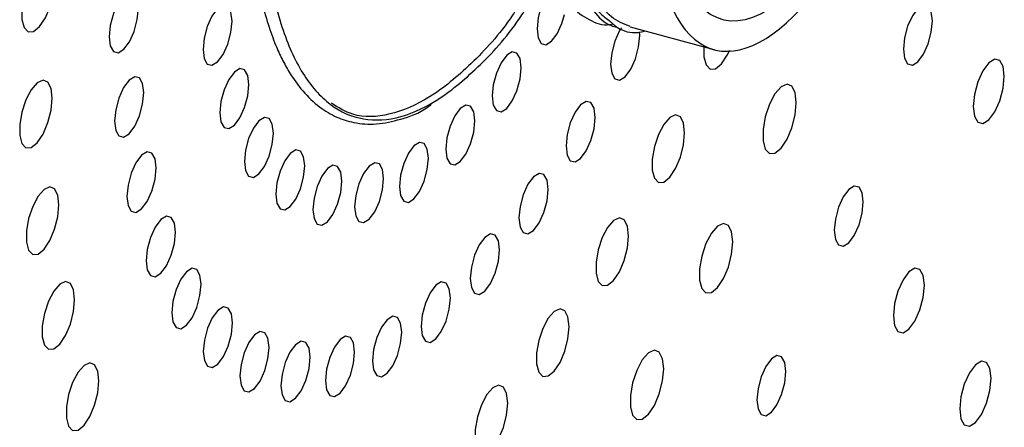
# Paper-space layout '_Trimétrica' of a CAD drawing. Header units: inches. Extents: x -0.7 to 5.4, y -6.5 to 5.
# Tile 3 of 9: x 1.6 to 4.1, y -2.7 to -1.7. Entities that reach past the tile are written whole.
import ezdxf

# ---------------------------------------------------------------- set-up
doc = ezdxf.new("R2010")
doc.units = ezdxf.units.IN
doc.header["$MEASUREMENT"] = 0

psp = doc.layouts.new('_Trimétrica')

# ---------------------------------------------------------------- linework, layer by layer
at = {"color": 7, "linetype": 'Continuous', "lineweight": 25}
for p, q in [((3.113, -1.6942), (3.3233, -1.7514)), ((3.1374, -1.7164), (3.137, -1.7066))]:
    psp.add_line(p, q, dxfattribs=at)
at = {"color": 7, "linetype": 'Continuous', "lineweight": 25, "flags": 128}
for points in [[(1.6704, -1.5825), (1.6676, -1.558), (1.6597, -1.5422), (1.6477, -1.5373), (1.6332, -1.5439), (1.6182, -1.5611), (1.6047, -1.5866), (1.5946, -1.6169), (1.5891, -1.648), (1.5891, -1.6757), (1.5946, -1.6962), (1.6047, -1.7068), (1.6182, -1.7059), (1.6332, -1.6938), (1.6477, -1.6721), (1.6597, -1.6437), (1.6676, -1.6124), (1.6704, -1.5825)], [(1.8809, -1.6476), (1.8781, -1.6245), (1.8702, -1.6105), (1.8583, -1.6075), (1.8443, -1.616), (1.8303, -1.6348), (1.8184, -1.661), (1.8105, -1.6906), (1.8077, -1.719), (1.8105, -1.742), (1.8184, -1.7561), (1.8303, -1.7591), (1.8443, -1.7505), (1.8583, -1.7317), (1.8702, -1.7056), (1.8781, -1.676), (1.8809, -1.6476)], [(2.1155, -1.6799), (2.1128, -1.6571), (2.1049, -1.6432), (2.0931, -1.6402), (2.0792, -1.6487), (2.0653, -1.6673), (2.0535, -1.6933), (2.0457, -1.7226), (2.0429, -1.7508), (2.0457, -1.7736), (2.0535, -1.7876), (2.0653, -1.7905), (2.0792, -1.7821), (2.0931, -1.7634), (2.1049, -1.7375), (2.1128, -1.7082), (2.1155, -1.6799)], [(2.8895, -1.6449), (2.8827, -1.6711), (2.88, -1.6994), (2.8827, -1.7222), (2.8906, -1.7361), (2.9024, -1.7391), (2.9163, -1.7306), (2.9302, -1.712), (2.9419, -1.686), (2.9484, -1.6636)], [(3.8708, -1.6793), (3.868, -1.6564), (3.8601, -1.6424), (3.8483, -1.6395), (3.8344, -1.648), (3.8205, -1.6666), (3.8087, -1.6927), (3.8008, -1.722), (3.798, -1.7503), (3.8008, -1.7732), (3.8087, -1.7872), (3.8205, -1.7902), (3.8344, -1.7816), (3.8483, -1.763), (3.8601, -1.737), (3.868, -1.7076), (3.8708, -1.6793)], [(3.0913, -1.6964), (3.0868, -1.7036), (3.0749, -1.7298), (3.067, -1.7594), (3.0642, -1.7878), (3.067, -1.8108), (3.0749, -1.8249), (3.0868, -1.8279), (3.1008, -1.8193), (3.1148, -1.8005), (3.1267, -1.7744), (3.1346, -1.7448), (3.1374, -1.7164), (3.1374, -1.7164)], [(3.2979, -1.7445), (3.2981, -1.7693), (3.3036, -1.7898), (3.3137, -1.8003), (3.3272, -1.7995), (3.3422, -1.7874), (3.3567, -1.7657), (3.3629, -1.7527)], [(2.8403, -1.7968), (2.8375, -1.7739), (2.8296, -1.76), (2.8179, -1.757), (2.804, -1.7655), (2.7901, -1.7842), (2.7783, -1.8101), (2.7704, -1.8394), (2.7677, -1.8676), (2.7704, -1.8905), (2.7783, -1.9044), (2.7901, -1.9074), (2.804, -1.8989), (2.8179, -1.8802), (2.8296, -1.8543), (2.8375, -1.825), (2.8403, -1.7968)], [(4.051, -1.818), (4.048, -1.7935), (4.0396, -1.7785), (4.0269, -1.7753), (4.012, -1.7844), (3.9971, -1.8044), (3.9845, -1.8323), (3.976, -1.8637), (3.9731, -1.894), (3.976, -1.9185), (3.9845, -1.9334), (3.9971, -1.9366), (4.012, -1.9275), (4.0269, -1.9075), (4.0396, -1.8797), (4.048, -1.8482), (4.051, -1.818)], [(2.1577, -1.8387), (2.1549, -1.8159), (2.1471, -1.8019), (2.1353, -1.799), (2.1214, -1.8075), (2.1075, -1.8261), (2.0957, -1.8521), (2.0879, -1.8814), (2.0851, -1.9096), (2.0879, -1.9324), (2.0957, -1.9464), (2.1075, -1.9493), (2.1214, -1.9408), (2.1353, -1.9222), (2.1471, -1.8963), (2.1549, -1.8669), (2.1577, -1.8387)], [(1.8944, -1.8593), (1.8916, -1.8363), (1.8837, -1.8223), (1.8718, -1.8193), (1.8578, -1.8278), (1.8438, -1.8466), (1.8319, -1.8728), (1.824, -1.9024), (1.8212, -1.9308), (1.824, -1.9538), (1.8319, -1.9679), (1.8438, -1.9709), (1.8578, -1.9623), (1.8718, -1.9435), (1.8837, -1.9174), (1.8916, -1.8878), (1.8944, -1.8593)], [(1.6647, -1.8734), (1.662, -1.8489), (1.654, -1.8331), (1.642, -1.8281), (1.6275, -1.8347), (1.6125, -1.8519), (1.599, -1.8774), (1.5889, -1.9078), (1.5834, -1.9389), (1.5834, -1.9666), (1.5889, -1.987), (1.599, -1.9976), (1.6125, -1.9968), (1.6275, -1.9847), (1.642, -1.963), (1.654, -1.9345), (1.662, -1.9033), (1.6647, -1.8734)], [(3.5297, -1.8844), (3.5269, -1.8593), (3.5188, -1.8431), (3.5064, -1.838), (3.4916, -1.8447), (3.4762, -1.8624), (3.4623, -1.8885), (3.4519, -1.9197), (3.4463, -1.9516), (3.4463, -1.98), (3.4519, -2.001), (3.4623, -2.0119), (3.4762, -2.011), (3.4916, -1.9986), (3.5064, -1.9763), (3.5188, -1.9472), (3.5269, -1.9151), (3.5297, -1.8844)], [(2.724, -1.93), (2.7213, -1.9072), (2.7134, -1.8932), (2.7016, -1.8903), (2.6877, -1.8988), (2.6738, -1.9174), (2.662, -1.9433), (2.6542, -1.9727), (2.6514, -2.0009), (2.6542, -2.0237), (2.662, -2.0377), (2.6738, -2.0406), (2.6877, -2.0321), (2.7016, -2.0135), (2.7134, -1.9875), (2.7213, -1.9582), (2.724, -1.93)], [(3.0258, -1.9213), (3.023, -1.8983), (3.0151, -1.8842), (3.0032, -1.8812), (2.9892, -1.8898), (2.9752, -1.9086), (2.9633, -1.9348), (2.9554, -1.9643), (2.9526, -1.9928), (2.9554, -2.0158), (2.9633, -2.0298), (2.9752, -2.0328), (2.9892, -2.0243), (3.0032, -2.0055), (3.0151, -1.9793), (3.023, -1.9498), (3.0258, -1.9213)], [(2.2192, -1.961), (2.2164, -1.9382), (2.2085, -1.9243), (2.1967, -1.9213), (2.1829, -1.9298), (2.169, -1.9484), (2.1572, -1.9744), (2.1493, -2.0037), (2.1465, -2.0319), (2.1493, -2.0547), (2.1572, -2.0687), (2.169, -2.0716), (2.1829, -2.0632), (2.1967, -2.0445), (2.2085, -2.0186), (2.2164, -1.9893), (2.2192, -1.961)], [(3.2498, -1.9602), (3.247, -1.9357), (3.2391, -1.9199), (3.2271, -1.9149), (3.2126, -1.9215), (3.1976, -1.9387), (3.1841, -1.9642), (3.1739, -1.9946), (3.1685, -2.0257), (3.1685, -2.0534), (3.1739, -2.0738), (3.1841, -2.0844), (3.1976, -2.0836), (3.2126, -2.0715), (3.2271, -2.0497), (3.2391, -2.0213), (3.247, -1.9901), (3.2498, -1.9602)], [(2.6078, -2.0237), (2.605, -2.0009), (2.5971, -1.9869), (2.5854, -1.984), (2.5715, -1.9924), (2.5576, -2.0111), (2.5458, -2.037), (2.5379, -2.0663), (2.5352, -2.0946), (2.5379, -2.1174), (2.5458, -2.1313), (2.5576, -2.1343), (2.5715, -2.1258), (2.5854, -2.1072), (2.5971, -2.0812), (2.605, -2.0519), (2.6078, -2.0237)], [(1.9256, -2.0479), (1.9228, -2.0249), (1.9148, -2.0108), (1.903, -2.0078), (1.8889, -2.0164), (1.8749, -2.0352), (1.8631, -2.0613), (1.8551, -2.0909), (1.8523, -2.1193), (1.8551, -2.1423), (1.8631, -2.1564), (1.8749, -2.1594), (1.8889, -2.1508), (1.903, -2.132), (1.9148, -2.1059), (1.9228, -2.0763), (1.9256, -2.0479)], [(2.2978, -2.0427), (2.295, -2.0199), (2.2872, -2.006), (2.2754, -2.003), (2.2615, -2.0115), (2.2476, -2.0301), (2.2358, -2.0561), (2.228, -2.0854), (2.2252, -2.1136), (2.228, -2.1364), (2.2358, -2.1504), (2.2476, -2.1533), (2.2615, -2.1449), (2.2754, -2.1262), (2.2872, -2.1003), (2.295, -2.071), (2.2978, -2.0427)], [(2.391, -2.081), (2.3882, -2.0582), (2.3803, -2.0443), (2.3686, -2.0413), (2.3547, -2.0498), (2.3408, -2.0684), (2.329, -2.0944), (2.3211, -2.1237), (2.3184, -2.1519), (2.3211, -2.1747), (2.329, -2.1887), (2.3408, -2.1916), (2.3547, -2.1831), (2.3686, -2.1645), (2.3803, -2.1386), (2.3882, -2.1092), (2.391, -2.081)], [(2.4955, -2.0746), (2.4927, -2.0518), (2.4849, -2.0378), (2.4731, -2.0349), (2.4592, -2.0434), (2.4453, -2.062), (2.4335, -2.0879), (2.4256, -2.1173), (2.4229, -2.1455), (2.4256, -2.1683), (2.4335, -2.1822), (2.4453, -2.1852), (2.4592, -2.1767), (2.4731, -2.1581), (2.4849, -2.1321), (2.4927, -2.1028), (2.4955, -2.0746)], [(2.9078, -2.1017), (2.905, -2.0786), (2.8971, -2.0646), (2.8852, -2.0616), (2.8712, -2.0702), (2.8572, -2.0889), (2.8453, -2.1151), (2.8374, -2.1447), (2.8346, -2.1731), (2.8374, -2.1961), (2.8453, -2.2102), (2.8572, -2.2132), (2.8712, -2.2046), (2.8852, -2.1858), (2.8971, -2.1597), (2.905, -2.1301), (2.9078, -2.1017)], [(1.6817, -2.1405), (1.679, -2.116), (1.671, -2.1002), (1.659, -2.0953), (1.6445, -2.1019), (1.6295, -2.1191), (1.616, -2.1446), (1.6059, -2.1749), (1.6004, -2.2061), (1.6004, -2.2337), (1.6059, -2.2542), (1.616, -2.2648), (1.6295, -2.2639), (1.6445, -2.2518), (1.659, -2.2301), (1.671, -2.2017), (1.679, -2.1704), (1.6817, -2.1405)], [(3.6976, -2.1333), (3.6948, -2.1105), (3.687, -2.0965), (3.6751, -2.0935), (3.6612, -2.102), (3.6473, -2.1207), (3.6355, -2.1467), (3.6276, -2.1761), (3.6248, -2.2044), (3.6276, -2.2273), (3.6355, -2.2412), (3.6473, -2.2442), (3.6612, -2.2357), (3.6751, -2.217), (3.687, -2.191), (3.6948, -2.1616), (3.6976, -2.1333)], [(1.9737, -2.2091), (1.971, -2.1861), (1.963, -2.172), (1.9511, -2.169), (1.9371, -2.1776), (1.9231, -2.1964), (1.9113, -2.2226), (1.9033, -2.2521), (1.9005, -2.2806), (1.9033, -2.3036), (1.9113, -2.3177), (1.9231, -2.3206), (1.9371, -2.3121), (1.9511, -2.2933), (1.963, -2.2671), (1.971, -2.2376), (1.9737, -2.2091)], [(3.1091, -2.2187), (3.1063, -2.1942), (3.0984, -2.1784), (3.0863, -2.1735), (3.0718, -2.18), (3.0568, -2.1972), (3.0434, -2.2227), (3.0332, -2.2531), (3.0278, -2.2842), (3.0278, -2.3119), (3.0332, -2.3324), (3.0434, -2.3429), (3.0568, -2.3421), (3.0718, -2.33), (3.0863, -2.3083), (3.0984, -2.2799), (3.1063, -2.2486), (3.1091, -2.2187)], [(3.3704, -2.2336), (3.3675, -2.2085), (3.3594, -2.1923), (3.3471, -2.1872), (3.3322, -2.1939), (3.3168, -2.2116), (3.303, -2.2377), (3.2926, -2.2689), (3.287, -2.3008), (3.287, -2.3292), (3.2926, -2.3502), (3.303, -2.361), (3.3168, -2.3602), (3.3322, -2.3478), (3.3471, -2.3255), (3.3594, -2.2964), (3.3675, -2.2643), (3.3704, -2.2336)], [(2.7859, -2.2536), (2.7831, -2.2306), (2.7752, -2.2165), (2.7633, -2.2135), (2.7493, -2.2221), (2.7353, -2.2409), (2.7234, -2.267), (2.7155, -2.2966), (2.7127, -2.325), (2.7155, -2.3481), (2.7234, -2.3621), (2.7353, -2.3651), (2.7493, -2.3566), (2.7633, -2.3378), (2.7752, -2.3116), (2.7831, -2.282), (2.7859, -2.2536)], [(2.0379, -2.3396), (2.0351, -2.3166), (2.0272, -2.3026), (2.0153, -2.2996), (2.0013, -2.3081), (1.9873, -2.3269), (1.9754, -2.3531), (1.9675, -2.3826), (1.9647, -2.4111), (1.9675, -2.4341), (1.9754, -2.4482), (1.9873, -2.4512), (2.0013, -2.4426), (2.0153, -2.4238), (2.0272, -2.3976), (2.0351, -2.3681), (2.0379, -2.3396)], [(3.851, -2.3423), (3.848, -2.3179), (3.8395, -2.3029), (3.8269, -2.2997), (3.812, -2.3088), (3.7971, -2.3288), (3.7845, -2.3566), (3.776, -2.3881), (3.7731, -2.4184), (3.776, -2.4428), (3.7845, -2.4578), (3.7971, -2.461), (3.812, -2.4519), (3.8269, -2.4319), (3.8395, -2.404), (3.848, -2.3726), (3.851, -2.3423)], [(1.7211, -2.3784), (1.7183, -2.3539), (1.7104, -2.3381), (1.6983, -2.3331), (1.6838, -2.3397), (1.6688, -2.3569), (1.6553, -2.3824), (1.6452, -2.4128), (1.6397, -2.4439), (1.6397, -2.4716), (1.6452, -2.4921), (1.6553, -2.5026), (1.6688, -2.5018), (1.6838, -2.4897), (1.6983, -2.468), (1.7104, -2.4395), (1.7183, -2.4083), (1.7211, -2.3784)], [(2.6627, -2.3738), (2.6599, -2.3508), (2.652, -2.3368), (2.6401, -2.3338), (2.6261, -2.3423), (2.6121, -2.3611), (2.6002, -2.3873), (2.5923, -2.4169), (2.5895, -2.4453), (2.5923, -2.4683), (2.6002, -2.4824), (2.6121, -2.4854), (2.6261, -2.4768), (2.6401, -2.458), (2.652, -2.4319), (2.6599, -2.4023), (2.6627, -2.3738)], [(2.1167, -2.4367), (2.114, -2.4136), (2.106, -2.3996), (2.0941, -2.3966), (2.0801, -2.4051), (2.0661, -2.4239), (2.0543, -2.4501), (2.0463, -2.4797), (2.0435, -2.5081), (2.0463, -2.5311), (2.0543, -2.5452), (2.0661, -2.5482), (2.0801, -2.5396), (2.0941, -2.5208), (2.106, -2.4947), (2.114, -2.4651), (2.1167, -2.4367)], [(2.9602, -2.4462), (2.9574, -2.4217), (2.9495, -2.4059), (2.9375, -2.401), (2.923, -2.4076), (2.908, -2.4248), (2.8945, -2.4503), (2.8844, -2.4806), (2.8789, -2.5117), (2.8789, -2.5394), (2.8844, -2.5599), (2.8945, -2.5705), (2.908, -2.5696), (2.923, -2.5575), (2.9375, -2.5358), (2.9495, -2.5074), (2.9574, -2.4761), (2.9602, -2.4462)], [(2.5408, -2.4599), (2.538, -2.4369), (2.5301, -2.4228), (2.5182, -2.4198), (2.5042, -2.4284), (2.4902, -2.4472), (2.4783, -2.4733), (2.4704, -2.5029), (2.4676, -2.5313), (2.4704, -2.5543), (2.4783, -2.5684), (2.4902, -2.5714), (2.5042, -2.5628), (2.5182, -2.5441), (2.5301, -2.5179), (2.538, -2.4883), (2.5408, -2.4599)], [(2.2085, -2.4981), (2.2057, -2.4751), (2.1978, -2.461), (2.1859, -2.458), (2.1719, -2.4666), (2.1579, -2.4854), (2.146, -2.5116), (2.1381, -2.5411), (2.1353, -2.5696), (2.1381, -2.5926), (2.146, -2.6066), (2.1579, -2.6096), (2.1719, -2.6011), (2.1859, -2.5823), (2.1978, -2.5561), (2.2057, -2.5266), (2.2085, -2.4981)], [(2.3113, -2.5227), (2.3085, -2.4997), (2.3005, -2.4856), (2.2887, -2.4826), (2.2747, -2.4912), (2.2607, -2.51), (2.2488, -2.5361), (2.2408, -2.5657), (2.2381, -2.5941), (2.2408, -2.6171), (2.2488, -2.6312), (2.2607, -2.6342), (2.2747, -2.6256), (2.2887, -2.6068), (2.3005, -2.5807), (2.3085, -2.5511), (2.3113, -2.5227)], [(2.4228, -2.5098), (2.42, -2.4868), (2.4121, -2.4728), (2.4002, -2.4698), (2.3862, -2.4783), (2.3722, -2.4971), (2.3603, -2.5233), (2.3524, -2.5528), (2.3496, -2.5813), (2.3524, -2.6043), (2.3603, -2.6184), (2.3722, -2.6214), (2.3862, -2.6128), (2.4002, -2.594), (2.4121, -2.5678), (2.42, -2.5383), (2.4228, -2.5098)], [(3.1974, -2.5514), (3.1945, -2.5263), (3.1864, -2.5101), (3.174, -2.505), (3.1592, -2.5118), (3.1438, -2.5294), (3.1299, -2.5556), (3.1195, -2.5867), (3.1139, -2.6187), (3.1139, -2.647), (3.1195, -2.6681), (3.1299, -2.6789), (3.1438, -2.678), (3.1592, -2.6656), (3.174, -2.6434), (3.1864, -2.6142), (3.1945, -2.5821), (3.1974, -2.5514)], [(1.7818, -2.5818), (1.7791, -2.5573), (1.7711, -2.5415), (1.7591, -2.5365), (1.7446, -2.5431), (1.7296, -2.5603), (1.7161, -2.5858), (1.706, -2.6162), (1.7005, -2.6473), (1.7005, -2.675), (1.706, -2.6955), (1.7161, -2.706), (1.7296, -2.7052), (1.7446, -2.6931), (1.7591, -2.6714), (1.7711, -2.643), (1.7791, -2.6117), (1.7818, -2.5818)], [(3.5037, -2.5583), (3.5009, -2.5354), (3.493, -2.5214), (3.4812, -2.5185), (3.4673, -2.527), (3.4534, -2.5456), (3.4415, -2.5717), (3.4337, -2.601), (3.4309, -2.6293), (3.4337, -2.6522), (3.4415, -2.6662), (3.4534, -2.6692), (3.4673, -2.6606), (3.4812, -2.642), (3.493, -2.6159), (3.5009, -2.5866), (3.5037, -2.5583)], [(4.0179, -2.5754), (4.0149, -2.5506), (4.0063, -2.5355), (3.9935, -2.5323), (3.9785, -2.5415), (3.9634, -2.5617), (3.9506, -2.5899), (3.9421, -2.6217), (3.9391, -2.6523), (3.9421, -2.677), (3.9506, -2.6921), (3.9634, -2.6953), (3.9785, -2.6861), (3.9935, -2.6659), (4.0063, -2.6378), (4.0149, -2.606), (4.0179, -2.5754)], [(2.8064, -2.6379), (2.8037, -2.6134), (2.7957, -2.5976), (2.7837, -2.5926), (2.7692, -2.5992), (2.7542, -2.6164), (2.7407, -2.6419), (2.7306, -2.6723), (2.7251, -2.7034), (2.7251, -2.7311), (2.7306, -2.7516), (2.7407, -2.7621), (2.7542, -2.7613), (2.7692, -2.7492), (2.7837, -2.7275), (2.7957, -2.6991), (2.8037, -2.6678), (2.8064, -2.6379)]]:
    psp.add_lwpolyline(points, dxfattribs=at)
at = {"color": 7, "linetype": 'Continuous', "lineweight": 25}
for points, knots in [([(3.4331, -0.2581), (3.4132, -0.2679), (3.3717, -0.2884), (3.306, -0.3488), (3.2392, -0.4303), (3.1754, -0.5309), (3.1169, -0.6462), (3.0652, -0.7728), (3.0222, -0.9065), (2.9894, -1.0422), (2.9676, -1.1757), (2.9576, -1.3026), (2.9597, -1.4181), (2.9736, -1.5188), (2.9992, -1.6001), (3.0286, -1.6548), (3.0524, -1.6722), (3.0606, -1.6783)], [0, 0, 0, 0, 0.063022, 0.131621, 0.201215, 0.270746, 0.339282, 0.408557, 0.478258, 0.547205, 0.615972, 0.685641, 0.75504, 0.823544, 0.892977, 0.962632, 1, 1, 1, 1]), ([(3.196, -1.1042), (3.1612, -1.2957), (3.1619, -1.4716), (3.234, -1.7145), (3.3024, -1.7716), (3.474, -1.732), (3.5701, -1.6369), (3.7407, -1.338), (3.8081, -1.1464), (3.8429, -0.9549)], [0, 0, 0, 0, 0.25, 0.25, 0.5, 0.5, 0.75, 0.75, 1, 1, 1, 1]), ([(3.23, -1.0963), (3.1881, -1.3272), (3.2045, -1.5278), (3.3416, -1.7173), (3.452, -1.6919), (3.673, -1.4197), (3.7669, -1.1936), (3.8089, -0.9627)], [0, 0, 0, 0, 0.333333, 0.333333, 0.666667, 0.666667, 1, 1, 1, 1]), ([(3.1133, -1.6933), (3.0971, -1.6869), (3.0632, -1.6734), (3.0227, -1.6193), (2.9919, -1.5413), (2.9736, -1.441), (2.9686, -1.3229), (2.9764, -1.1915), (2.9927, -1.0977), (3.0007, -1.0511)], [0, 0, 0, 0, 0.132834, 0.27765, 0.423023, 0.566341, 0.710709, 0.856197, 1, 1, 1, 1]), ([(2.1694, -1.1329), (2.1662, -1.1719), (2.1605, -1.2425), (2.1591, -1.3311), (2.1608, -1.4096), (2.1661, -1.4853), (2.1758, -1.5602), (2.1891, -1.6283), (2.2051, -1.6873), (2.2228, -1.7364), (2.2407, -1.7758), (2.2627, -1.8158), (2.2932, -1.8581), (2.3331, -1.8959), (2.3762, -1.9215), (2.4238, -1.9366), (2.4778, -1.9404), (2.5404, -1.9261), (2.5862, -1.9109), (2.6121, -1.8911), (2.6147, -1.8891)], [0, 0, 0, 0, 0.070274, 0.127439, 0.168551, 0.225486, 0.284303, 0.334526, 0.388077, 0.437305, 0.474806, 0.51173, 0.574163, 0.643154, 0.705989, 0.763213, 0.83428, 0.908536, 0.990881, 1, 1, 1, 1]), ([(2.2035, -1.1407), (2.1988, -1.2092), (2.1894, -1.3461), (2.2014, -1.5277), (2.2323, -1.6827), (2.2826, -1.8042), (2.35, -1.8877), (2.432, -1.93), (2.5253, -1.9292), (2.6266, -1.8863), (2.7314, -1.7997), (2.8108, -1.7138), (2.8521, -1.6488), (2.86, -1.6362)], [0, 0, 0, 0, 0.097663, 0.195325, 0.292988, 0.390651, 0.488313, 0.585976, 0.683638, 0.781301, 0.878964, 0.976626, 1, 1, 1, 1]), ([(2.9464, -1.4019), (2.9465, -1.4052), (2.947, -1.4467), (2.9594, -1.5134), (2.9835, -1.5972), (3.02, -1.6563), (3.0529, -1.6892), (3.0754, -1.6937), (3.0803, -1.6947)], [0, 0, 0, 0, 0.019759, 0.246919, 0.477162, 0.70814, 0.936021, 1, 1, 1, 1]), ([(2.842, -1.629), (2.8343, -1.6411), (2.7934, -1.7056), (2.7146, -1.7907), (2.6102, -1.8773), (2.5097, -1.9187), (2.4259, -1.9236), (2.382, -1.8964), (2.3645, -1.8856)], [0, 0, 0, 0, 0.047597, 0.251812, 0.456026, 0.660241, 0.864455, 1, 1, 1, 1]), ([(2.9604, -1.6303), (2.9607, -1.631), (2.9724, -1.6529), (3.0046, -1.6738), (3.0416, -1.6923), (3.0657, -1.6876), (3.0707, -1.6867)], [0, 0, 0, 0, 0.014953, 0.451367, 0.887315, 1, 1, 1, 1]), ([(3.0606, -1.6783), (3.0673, -1.6843), (3.0884, -1.7037), (3.1194, -1.7121), (3.1447, -1.7059), (3.1507, -1.7045)], [0, 0, 0, 0, 0.2581, 0.826104, 1, 1, 1, 1])]:
    psp.add_open_spline(points, degree=3, knots=knots, dxfattribs=at)

doc.saveas('drawing.dxf')
